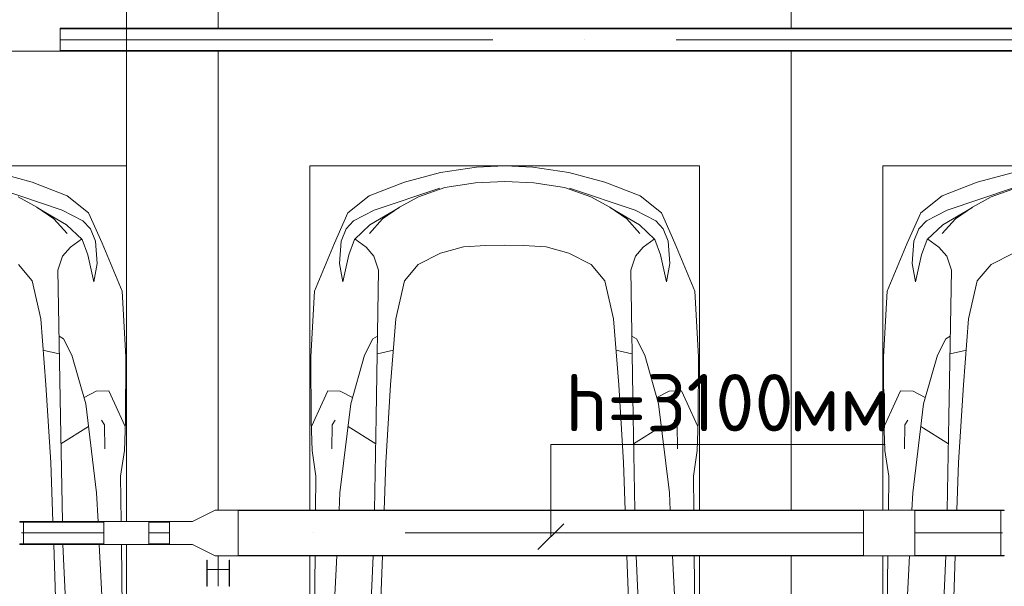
# Model space of a CAD drawing. Header units: millimetres. Extents: x -32229 to 192519, y -13689 to 125138.
# Tile 41 of 183: x 12869 to 17166, y 62017 to 64488. Entities that reach past the tile are written whole.
import ezdxf

# ---------------------------------------------------------------- set-up
doc = ezdxf.new("R2010")
doc.units = ezdxf.units.MM
doc.linetypes.add('ADSK_Линия сетки', pattern=[5000, 4000, -500, 0, -500])
doc.linetypes.add('ADSK_Осевая', pattern=[2800, 2000, -400, 0, -400])
doc.layers.add('A-DETL-____-OTLN', color=7, linetype='Continuous', lineweight=9, true_color=0x00a600)
for name, color, linetype, lineweight in [('A-DETL-GENF-OTLN', 7, 'Continuous', 18), ('C-PRKG-____-OTLN', 7, 'Continuous', 18), ('E-CABL-TRAY-CNTR', 7, 'ADSK_Осевая', 18), ('E-CABL-TRAY-OTLN', 7, 'Continuous', 18), ('G-____-____-TEXT', 7, 'Continuous', 9), ('S-GRID-____-OTLN', 7, 'Continuous', 9)]:
    doc.layers.add(name, color=color, linetype=linetype, lineweight=lineweight)
doc.styles.add('ISOCPEUR', font='isocpeur.ttf', dxfattribs={"height": 250})

# ---------------------------------------------------------------- blocks, each defined once
blk = doc.blocks.new('АР_Машиноместо - 5300x2500_С-V96--01 ЭЛ')
at = {"layer": 'C-PRKG-____-OTLN', "color": 253, "lineweight": 13, "true_color": 0xaaaaaa}
for p, q in [((2500, 5300), (0, 5300)), ((2500, 0), (2500, 5199.7))]:
    blk.add_line(p, q, dxfattribs=at)
blk = doc.blocks.new('АР_Машиноместо - 5300x2500_С-V95--01 ЭЛ')
at = {"layer": 'C-PRKG-____-OTLN', "color": 253, "lineweight": 13, "true_color": 0xaaaaaa}
for p, q in [((0, 0), (0, -5199.7)), ((2500, 0), (2500, -5199.7)), ((2500, -5300), (0, -5300))]:
    blk.add_line(p, q, dxfattribs=at)
blk = doc.blocks.new('АР_Машиноместо - 5300x2500_С-V98--01 ЭЛ')
at = {"layer": 'C-PRKG-____-OTLN', "color": 253, "lineweight": 13, "true_color": 0xaaaaaa}
for p, q in [((2500, 0), (2500, -5199.7)), ((2500, -5300), (0, -5300))]:
    blk.add_line(p, q, dxfattribs=at)
blk = doc.blocks.new('АР_Машиноместо - 5300x2500_С-V99--01 ЭЛ')
at = {"layer": 'A-DETL-GENF-OTLN', "color": 253, "lineweight": 13, "true_color": 0xaaaaaa}
for p, q in [((2077.8, -3099.6), (2082.5, -2723)), ((1795.1, -2775.5), (1783.4, -3099.6)), ((1998.6, -2789.7), (1983, -3099.6)), ((1834.4, -2864.6), (1824, -3099.6)), ((1776.2, -3299.6), (1768.8, -3507.6)), ((1818.6, -3299.6), (1810.7, -3705.5)), ((1972.9, -3299.6), (1969.1, -3374.8)), ((2073.5, -3446.8), (2075.3, -3299.6)), ((1969.1, -3374.8), (1921.3, -3762.9)), ((2090.5, -3560), (2073.5, -3446.8)), ((1768.8, -3507.6), (1747.8, -3845.6)), ((2004.5, -3566.1), (2003.2, -3671.6)), ((2094.4, -3688.5), (2090.5, -3560)), ((1812.9, -3588.8), (1933.5, -3663.9)), ((2003.2, -3671.6), (1989.9, -3691.5)), ((2091.8, -3667), (2046.9, -3766.3)), ((2096.6, -3968), (2094.4, -3688.5)), ((1810.7, -3705.5), (1800.3, -4345.5)), ((1921.3, -3762.9), (1861.3, -3975.4)), ((2046.9, -3766.3), (2021.6, -3819.3)), ((1967.5, -3818.1), (1914.5, -3790.5)), ((2021.6, -3819.3), (1967.5, -3818.1)), ((1747.8, -3845.6), (1725.6, -4132.9)), ((1861.3, -3975.4), (1824.8, -4045.5)), ((2080.4, -4254.2), (2096.6, -3968)), ((1824.8, -4045.5), (1805.4, -4057.6)), ((1725.6, -4132.9), (1687.5, -4298.9)), ((1992.9, -4462.6), (2080.4, -4254.2)), ((1930.5, -4413.1), (1956.3, -4295.1)), ((1956.3, -4295.1), (1971.6, -4374.7)), ((1687.5, -4298.9), (1627.3, -4370.2)), ((1627.3, -4370.2), (1529.5, -4419.3)), ((1800.3, -4345.5), (1820.4, -4406.3)), ((1971.6, -4374.7), (1963.6, -4471.4)), ((1820.4, -4406.3), (1855, -4445.5)), ((1905.4, -4479.3), (1930.5, -4413.1)), ((1855, -4445.5), (1902.7, -4481.4)), ((1934.1, -4595.1), (1992.9, -4462.6)), ((1782.9, -4568.9), (1840.4, -4505.3)), ((1838.2, -4543.1), (1905.4, -4479.3)), ((1963.6, -4471.4), (1942.5, -4525.7)), ((1711.5, -4617.7), (1838.2, -4543.1)), ((1942.5, -4525.7), (1909.3, -4560.1)), ((1708.7, -4619.7), (1782.9, -4568.9)), ((1909.3, -4560.1), (1819.3, -4606.5)), ((1840.9, -4669.9), (1934.1, -4595.1)), ((1819.3, -4606.5), (1533, -4703.6)), ((1626.1, -4665.1), (1708.7, -4619.7)), ((1511.8, -4706.7), (1626.1, -4665.1)), ((1687.3, -4729.4), (1840.9, -4669.9)), ((1529.8, -4771.8), (1687.3, -4729.4))]:
    blk.add_line(p, q, dxfattribs=at)
at = {"layer": 'A-DETL-GENF-OTLN', "color": 254, "lineweight": 13, "true_color": 0xd4d4d4}
blk.add_line((1805.4, -3980.4), (1734.9, -3996.8), dxfattribs=at)
at = {"layer": 'C-PRKG-____-OTLN', "color": 253, "lineweight": 13, "true_color": 0xaaaaaa}
for p, q in [((2500, 0), (2500, -3099.6)), ((2100, -500), (2100, -3099.6)), ((2100, -3299.6), (2100, -4800)), ((2500, -3299.6), (2500, -5300)), ((400, -4800), (2100, -4800)), ((2500, -5300), (0, -5300))]:
    blk.add_line(p, q, dxfattribs=at)
blk = doc.blocks.new('АР_Машиноместо - 5300x2500_С-V100--01 ЭЛ')
at = {"layer": 'A-DETL-GENF-OTLN', "color": 253, "lineweight": 13, "true_color": 0xaaaaaa}
for p, q in [((970.2, 4771.8), (812.7, 4729.4)), ((1126.4, 4794.1), (970.2, 4771.8)), ((1250, 4800), (1126.4, 4794.1)), ((1250, 4800), (1373.6, 4794.1)), ((1373.6, 4794.1), (1529.8, 4771.8)), ((1529.8, 4771.8), (1687.3, 4729.4)), ((812.7, 4729.4), (659.1, 4669.9)), ((1250, 4731.7), (1122.2, 4726.4)), ((1250, 4731.7), (1377.8, 4726.4)), ((1687.3, 4729.4), (1840.9, 4669.9)), ((680.7, 4606.5), (967, 4703.6)), ((988.2, 4706.7), (873.9, 4665.1)), ((1122.2, 4726.4), (988.2, 4706.7)), ((1377.8, 4726.4), (1511.8, 4706.7)), ((1511.8, 4706.7), (1626.1, 4665.1)), ((1819.3, 4606.5), (1533, 4703.6)), ((659.1, 4669.9), (565.9, 4595.1)), ((873.9, 4665.1), (791.3, 4619.7)), ((1626.1, 4665.1), (1708.7, 4619.7)), ((1840.9, 4669.9), (1934.1, 4595.1)), ((590.7, 4560.1), (680.7, 4606.5)), ((788.5, 4617.7), (661.8, 4543.1)), ((791.3, 4619.7), (717.1, 4568.9)), ((1708.7, 4619.7), (1782.9, 4568.9)), ((1711.5, 4617.7), (1838.2, 4543.1)), ((1909.3, 4560.1), (1819.3, 4606.5)), ((565.9, 4595.1), (507.1, 4462.6)), ((557.5, 4525.7), (590.7, 4560.1)), ((717.1, 4568.9), (659.6, 4505.3)), ((1782.9, 4568.9), (1840.4, 4505.3)), ((1942.5, 4525.7), (1909.3, 4560.1)), ((1934.1, 4595.1), (1992.9, 4462.6)), ((536.4, 4471.4), (557.5, 4525.7)), ((661.8, 4543.1), (594.6, 4479.3)), ((1838.2, 4543.1), (1905.4, 4479.3)), ((1963.6, 4471.4), (1942.5, 4525.7)), ((528.4, 4374.7), (536.4, 4471.4)), ((594.6, 4479.3), (569.5, 4413.1)), ((645, 4445.5), (597.3, 4481.4)), ((1855, 4445.5), (1902.7, 4481.4)), ((1905.4, 4479.3), (1930.5, 4413.1)), ((1971.6, 4374.7), (1963.6, 4471.4)), ((507.1, 4462.6), (419.6, 4254.2)), ((679.6, 4406.3), (645, 4445.5)), ((970.5, 4419.3), (1069.6, 4447.3)), ((1069.6, 4447.3), (1167.1, 4453.2)), ((1167.1, 4453.2), (1250, 4453.9)), ((1332.9, 4453.2), (1250, 4453.9)), ((1430.4, 4447.3), (1332.9, 4453.2)), ((1529.5, 4419.3), (1430.4, 4447.3)), ((1820.4, 4406.3), (1855, 4445.5)), ((1992.9, 4462.6), (2080.4, 4254.2)), ((569.5, 4413.1), (543.7, 4295.1)), ((699.7, 4345.5), (679.6, 4406.3)), ((872.7, 4370.2), (970.5, 4419.3)), ((1627.3, 4370.2), (1529.5, 4419.3)), ((1800.3, 4345.5), (1820.4, 4406.3)), ((1930.5, 4413.1), (1956.3, 4295.1)), ((543.7, 4295.1), (528.4, 4374.7)), ((689.3, 3705.5), (699.7, 4345.5)), ((812.5, 4298.9), (872.7, 4370.2)), ((1687.5, 4298.9), (1627.3, 4370.2)), ((1810.7, 3705.5), (1800.3, 4345.5)), ((1956.3, 4295.1), (1971.6, 4374.7)), ((774.4, 4132.9), (812.5, 4298.9)), ((1725.6, 4132.9), (1687.5, 4298.9)), ((419.6, 4254.2), (403.4, 3968)), ((2080.4, 4254.2), (2096.6, 3968)), ((752.2, 3845.6), (774.4, 4132.9)), ((1747.8, 3845.6), (1725.6, 4132.9)), ((638.7, 3975.4), (675.2, 4045.5)), ((675.2, 4045.5), (694.6, 4057.6)), ((1824.8, 4045.5), (1805.4, 4057.6)), ((1861.3, 3975.4), (1824.8, 4045.5)), ((403.4, 3968), (405.6, 3688.5)), ((578.7, 3762.9), (638.7, 3975.4)), ((1921.3, 3762.9), (1861.3, 3975.4)), ((2096.6, 3968), (2094.4, 3688.5)), ((731.2, 3507.6), (752.2, 3845.6)), ((1768.8, 3507.6), (1747.8, 3845.6)), ((453.1, 3766.3), (478.4, 3819.3)), ((478.4, 3819.3), (532.5, 3818.1)), ((532.5, 3818.1), (585.5, 3790.5)), ((1967.5, 3818.1), (1914.5, 3790.5)), ((2021.6, 3819.3), (1967.5, 3818.1)), ((2046.9, 3766.3), (2021.6, 3819.3)), ((408.2, 3667), (453.1, 3766.3)), ((530.9, 3374.8), (578.7, 3762.9)), ((1969.1, 3374.8), (1921.3, 3762.9)), ((2091.8, 3667), (2046.9, 3766.3)), ((681.4, 3299.6), (689.3, 3705.5)), ((1818.6, 3299.6), (1810.7, 3705.5)), ((405.6, 3688.5), (409.5, 3560)), ((495.5, 3566.1), (496.8, 3671.6)), ((496.8, 3671.6), (510.1, 3691.5)), ((687.1, 3588.8), (566.5, 3663.9)), ((1812.9, 3588.8), (1933.5, 3663.9)), ((2003.2, 3671.6), (1989.9, 3691.5)), ((2004.5, 3566.1), (2003.2, 3671.6)), ((2094.4, 3688.5), (2090.5, 3560)), ((409.5, 3560), (426.5, 3446.8)), ((2090.5, 3560), (2073.5, 3446.8)), ((723.8, 3299.6), (731.2, 3507.6)), ((1776.2, 3299.6), (1768.8, 3507.6)), ((426.5, 3446.8), (424.7, 3299.6)), ((2073.5, 3446.8), (2075.3, 3299.6)), ((527.1, 3299.6), (530.9, 3374.8)), ((1972.9, 3299.6), (1969.1, 3374.8)), ((422.2, 3099.6), (417.5, 2723)), ((501.4, 2789.7), (517, 3099.6)), ((665.6, 2864.6), (676, 3099.6)), ((704.9, 2775.5), (716.6, 3099.6)), ((1795.1, 2775.5), (1783.4, 3099.6)), ((1834.4, 2864.6), (1824, 3099.6)), ((1998.6, 2789.7), (1983, 3099.6)), ((2077.8, 3099.6), (2082.5, 2723))]:
    blk.add_line(p, q, dxfattribs=at)
at = {"layer": 'A-DETL-GENF-OTLN', "color": 254, "lineweight": 13, "true_color": 0xd4d4d4}
for p, q in [((694.6, 3980.4), (765.1, 3996.8)), ((1805.4, 3980.4), (1734.9, 3996.8))]:
    blk.add_line(p, q, dxfattribs=at)
at = {"layer": 'C-PRKG-____-OTLN', "color": 253, "lineweight": 13, "true_color": 0xaaaaaa}
for p, q in [((2500, 5300), (0, 5300)), ((0, 3299.6), (0, 5300)), ((2500, 3299.6), (2500, 5300)), ((400, 4800), (2100, 4800)), ((400, 3299.6), (400, 4800)), ((2100, 3299.6), (2100, 4800)), ((0, 3040.3), (0, 3099.6)), ((400, 500), (400, 3099.6)), ((2100, 500), (2100, 3099.6)), ((2500, 0), (2500, 3099.6))]:
    blk.add_line(p, q, dxfattribs=at)
blk = doc.blocks.new('АР_Машиноместо - 5300x2500_С-V101--01 ЭЛ')
at = {"layer": 'A-DETL-GENF-OTLN', "color": 253, "lineweight": 13, "true_color": 0xaaaaaa}
for p, q in [((1529.8, 4771.8), (1687.3, 4729.4)), ((1687.3, 4729.4), (1840.9, 4669.9)), ((1819.3, 4606.5), (1533, 4703.6)), ((1626.1, 4665.1), (1708.7, 4619.7)), ((1840.9, 4669.9), (1934.1, 4595.1)), ((1708.7, 4619.7), (1782.9, 4568.9)), ((1711.5, 4617.7), (1838.2, 4543.1)), ((1909.3, 4560.1), (1819.3, 4606.5)), ((1782.9, 4568.9), (1840.4, 4505.3)), ((1942.5, 4525.7), (1909.3, 4560.1)), ((1934.1, 4595.1), (1992.9, 4462.6)), ((1838.2, 4543.1), (1905.4, 4479.3)), ((1963.6, 4471.4), (1942.5, 4525.7)), ((1855, 4445.5), (1902.7, 4481.4)), ((1905.4, 4479.3), (1930.5, 4413.1)), ((1971.6, 4374.7), (1963.6, 4471.4)), ((1820.4, 4406.3), (1855, 4445.5)), ((1992.9, 4462.6), (2080.4, 4254.2)), ((1800.3, 4345.5), (1820.4, 4406.3)), ((1930.5, 4413.1), (1956.3, 4295.1)), ((1687.5, 4298.9), (1627.3, 4370.2)), ((1810.7, 3705.5), (1800.3, 4345.5)), ((1956.3, 4295.1), (1971.6, 4374.7)), ((1725.6, 4132.9), (1687.5, 4298.9)), ((2080.4, 4254.2), (2096.6, 3968)), ((1747.8, 3845.6), (1725.6, 4132.9)), ((1824.8, 4045.5), (1805.4, 4057.6)), ((1861.3, 3975.4), (1824.8, 4045.5)), ((1921.3, 3762.9), (1861.3, 3975.4)), ((2096.6, 3968), (2094.4, 3688.5)), ((1768.8, 3507.6), (1747.8, 3845.6)), ((1967.5, 3818.1), (1914.5, 3790.5)), ((2021.6, 3819.3), (1967.5, 3818.1)), ((2046.9, 3766.3), (2021.6, 3819.3)), ((1969.1, 3374.8), (1921.3, 3762.9)), ((2091.8, 3667), (2046.9, 3766.3)), ((1819.6, 3249.6), (1810.7, 3705.5)), ((1812.9, 3588.8), (1933.5, 3663.9)), ((2003.2, 3671.6), (1989.9, 3691.5)), ((2004.5, 3566.1), (2003.2, 3671.6)), ((2094.4, 3688.5), (2090.5, 3560)), ((2090.5, 3560), (2073.5, 3446.8)), ((1778, 3249.6), (1768.8, 3507.6)), ((2073.5, 3446.8), (2075.9, 3249.6)), ((1975.4, 3249.6), (1969.1, 3374.8)), ((1795.1, 2775.5), (1781.6, 3149.6)), ((1834.4, 2864.6), (1821.8, 3149.6)), ((1998.6, 2789.7), (1980.5, 3149.6)), ((2077.2, 3149.6), (2082.5, 2723))]:
    blk.add_line(p, q, dxfattribs=at)
at = {"layer": 'A-DETL-GENF-OTLN', "color": 254, "lineweight": 13, "true_color": 0xd4d4d4}
blk.add_line((1805.4, 3980.4), (1734.9, 3996.8), dxfattribs=at)
at = {"layer": 'C-PRKG-____-OTLN', "color": 253, "lineweight": 13, "true_color": 0xaaaaaa}
for p, q in [((2500, 5300), (0, 5300)), ((2500, 3299.6), (2500, 5300)), ((400, 4800), (2100, 4800)), ((2100, 3249.6), (2100, 4800)), ((2100, 500), (2100, 3149.6)), ((2500, 3040.3), (2500, 3099.6))]:
    blk.add_line(p, q, dxfattribs=at)
blk = doc.blocks.new('Наметкина 10_РД_АР_П_отсоединено_rvt-1--01 ЭЛ')
at = {"layer": 'C-PRKG-____-OTLN', "color": 253, "lineweight": 13, "true_color": 0xaaaaaa}
for name, p in [('АР_Машиноместо - 5300x2500_С-V98--01 ЭЛ', (11235.3, 69650)), ('АР_Машиноместо - 5300x2500_С-V95--01 ЭЛ', (13735.3, 69650)), ('АР_Машиноместо - 5300x2500_С-V101--01 ЭЛ', (11235.3, 59050)), ('АР_Машиноместо - 5300x2500_С-V100--01 ЭЛ', (13735.3, 59050))]:
    blk.add_blockref(name, p, dxfattribs=at)
at = {"layer": 'C-PRKG-____-OTLN', "color": 253, "lineweight": 13, "true_color": 0xaaaaaa, "rotation": 180}
for name, p in [('АР_Машиноместо - 5300x2500_С-V96--01 ЭЛ', (18735.3, 69650)), ('АР_Машиноместо - 5300x2500_С-V99--01 ЭЛ', (18735.3, 59050))]:
    blk.add_blockref(name, p, dxfattribs=at)
blk = doc.blocks.new('M_Вертикальный наружный изгиб-колено для канального - Стандартное-3090518--01 ЭЛ')
at = {"layer": 'E-CABL-TRAY-OTLN', "color": 94, "true_color": 0x009f00}
for p, q in [((16550.9, 62149.6), (16550.9, 62349.6)), ((16550.9, 62349.6), (16625.9, 62349.6)), ((16625.9, 62349.6), (16704.8, 62349.6)), ((16704.8, 62349.6), (16776, 62349.6)), ((16776, 62349.6), (16776, 62149.6)), ((16625.9, 62149.6), (16550.9, 62149.6)), ((16704.8, 62149.6), (16625.9, 62149.6)), ((16704.8, 62149.6), (16776, 62149.6))]:
    blk.add_line(p, q, dxfattribs=at)
blk = doc.blocks.new('M_Вертикальный наружный изгиб-колено для канального - Стандартное-3092636--01 ЭЛ')
at = {"layer": 'E-CABL-TRAY-OTLN', "color": 94, "true_color": 0x009f00}
for p, q in [((13235.6, 62199.6), (13235.6, 62299.6)), ((13306.1, 62299.6), (13235.6, 62299.6)), ((13306.1, 62299.6), (13357.4, 62299.6)), ((13357.4, 62299.6), (13432.4, 62299.6)), ((13432.4, 62299.6), (13432.4, 62199.6)), ((13306.1, 62199.6), (13235.6, 62199.6)), ((13357.4, 62199.6), (13306.1, 62199.6)), ((13432.4, 62199.6), (13357.4, 62199.6))]:
    blk.add_line(p, q, dxfattribs=at)
blk = doc.blocks.new('M_Переходный патрубок для канального - Стандартное-1473578--01 ЭЛ')
at = {"layer": 'E-CABL-TRAY-OTLN', "color": 94, "true_color": 0x009f00}
for p, q in [((200, 100), (100, 50)), ((300, 100), (200, 100)), ((300, -100), (300, 100)), ((0, -50), (0, 50)), ((0, 50), (100, 50)), ((100, -50), (0, -50)), ((100, -50), (200, -100)), ((200, -100), (300, -100))]:
    blk.add_line(p, q, dxfattribs=at)

msp = doc.modelspace()

# ---------------------------------------------------------------- linework, layer by layer
at = {"layer": 'A-DETL-____-OTLN', "color": 116, "true_color": 0x008040}
for p, q in [((16646.6, 62635.2), (15186.6, 62635.2)), ((15186.6, 62635.2), (15186.6, 62233.6)), ((15130.1, 62177), (15243.2, 62290.1))]:
    msp.add_line(p, q, dxfattribs=at)
at = {"layer": 'E-CABL-TRAY-CNTR', "color": 5, "true_color": 0x0000ff}
msp.add_line((37334.9, 64400.3), (13045.9, 64400.3), dxfattribs=at)
at = {"layer": 'E-CABL-TRAY-CNTR', "color": 94, "true_color": 0x009f00}
for p, q in [((12877.1, 62249.6), (13235.6, 62249.6)), ((13432.4, 62249.6), (13522.4, 62249.6)), ((16550.9, 62249.6), (13822.4, 62249.6)), ((16776, 62249.6), (17158.2, 62249.6)), ((13734.9, 62017.2), (13734.9, 62109.9))]:
    msp.add_line(p, q, dxfattribs=at)
at = {"layer": 'E-CABL-TRAY-OTLN', "color": 5, "true_color": 0x0000ff}
for p, q in [((13045.9, 64350.3), (13045.9, 64450.3)), ((37334.9, 64450.3), (13045.9, 64450.3)), ((37334.9, 64447.8), (13045.9, 64447.8)), ((37334.9, 64352.8), (13045.9, 64352.8)), ((37334.9, 64350.3), (13045.9, 64350.3))]:
    msp.add_line(p, q, dxfattribs=at)
at = {"layer": 'E-CABL-TRAY-OTLN', "color": 94, "true_color": 0x009f00}
for p, q in [((13822.4, 62347), (13822.4, 62349.6)), ((16550.9, 62349.6), (13822.4, 62349.6)), ((16550.9, 62347), (13822.4, 62347)), ((16550.9, 62349.6), (16550.9, 62347)), ((16776, 62347), (16776, 62349.6)), ((16776, 62349.6), (17166.1, 62349.6)), ((16776, 62347), (17166.1, 62347)), ((17151.1, 62347), (17151.1, 62152.1)), ((17166.1, 62349.6), (17166.1, 62347)), ((12868.5, 62297), (12868.5, 62299.6)), ((12868.5, 62299.6), (13235.6, 62299.6)), ((12868.5, 62297), (13235.6, 62297)), ((12884.7, 62202.1), (12884.7, 62297)), ((13235.6, 62299.6), (13235.6, 62297)), ((13432.4, 62297), (13432.4, 62299.6)), ((13432.4, 62299.6), (13522.4, 62299.6)), ((13432.4, 62297), (13522.4, 62297)), ((13522.4, 62299.6), (13522.4, 62297)), ((12868.5, 62199.6), (12868.5, 62202.1)), ((12868.5, 62202.1), (13235.6, 62202.1)), ((12868.5, 62199.6), (13235.6, 62199.6)), ((13235.6, 62202.1), (13235.6, 62199.6)), ((13432.4, 62199.6), (13432.4, 62202.1)), ((13432.4, 62202.1), (13522.4, 62202.1)), ((13432.4, 62199.6), (13522.4, 62199.6)), ((13522.4, 62202.1), (13522.4, 62199.6)), ((13822.4, 62149.6), (13822.4, 62152.1)), ((16550.9, 62152.1), (13822.4, 62152.1)), ((16550.9, 62149.6), (13822.4, 62149.6)), ((16550.9, 62152.1), (16550.9, 62149.6)), ((16776, 62149.6), (16776, 62152.1)), ((16776, 62152.1), (17166.1, 62152.1)), ((16776, 62149.6), (17166.1, 62149.6)), ((17166.1, 62152.1), (17166.1, 62149.6)), ((13684.9, 62131.8), (13687.4, 62131.8)), ((13684.9, 62017.2), (13684.9, 62131.8)), ((13687.4, 62017.2), (13687.4, 62131.8)), ((13782.4, 62131.8), (13784.9, 62131.8)), ((13782.4, 62017.2), (13782.4, 62131.8)), ((13784.9, 62017.2), (13784.9, 62131.8)), ((13687.4, 62090.3), (13782.4, 62090.3)), ((13687.4, 62017.2), (13684.9, 62017.2)), ((13784.9, 62017.2), (13782.4, 62017.2))]:
    msp.add_line(p, q, dxfattribs=at)
at = {"layer": 'S-GRID-____-OTLN', "color": 253, "linetype": 'ADSK_Линия сетки', "true_color": 0xaaaaaa}
msp.add_line((13335.3, -12088.9), (13335.3, 125138.4), dxfattribs=at)

# ---------------------------------------------------------------- block references
at = {"lineweight": 5}
msp.add_blockref('Наметкина 10_РД_АР_П_отсоединено_rvt-1--01 ЭЛ', (0, 0), dxfattribs=at)
at = {"layer": 'E-CABL-TRAY-OTLN', "color": 94, "true_color": 0x009f00}
for name, p in [('M_Переходный патрубок для канального - Стандартное-1473578--01 ЭЛ', (13522.4, 62249.6)), ('M_Вертикальный наружный изгиб-колено для канального - Стандартное-3090518--01 ЭЛ', (0, 0)), ('M_Вертикальный наружный изгиб-колено для канального - Стандартное-3092636--01 ЭЛ', (0, 0))]:
    msp.add_blockref(name, p, dxfattribs=at)

# ---------------------------------------------------------------- texts
at = {"layer": 'G-____-____-TEXT', "color": 96, "true_color": 0x008000, "char_height": 250, "attachment_point": 1, "style": 'ISOCPEUR'}
for s, insert, width in [('h=3100', (15248.8, 62942.7), 1186.497), ('мм', (16227.7, 62942.7), 481.012)]:
    msp.add_mtext(s, dxfattribs=dict(at, insert=insert, width=width))

doc.saveas('drawing.dxf')
